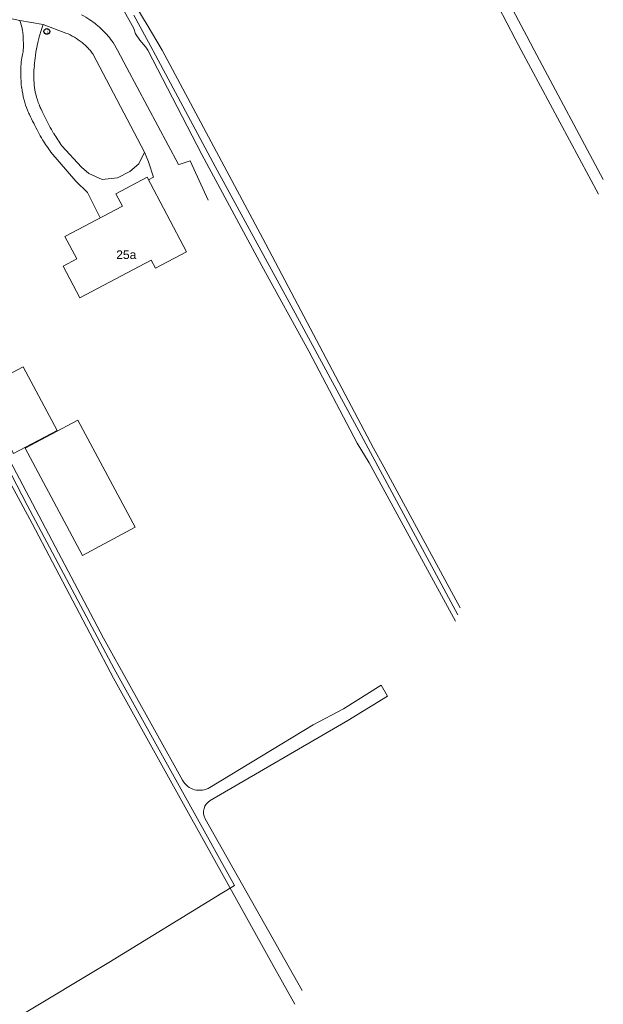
# Model space of a CAD drawing. Header units: metres. Extents: x 117922 to 130630, y 447724 to 454087.
# Tile 8 of 61: x 124212 to 124334, y 449801 to 450006. Entities that reach past the tile are written whole.
import ezdxf

# ---------------------------------------------------------------- set-up
doc = ezdxf.new("R2010")
doc.units = ezdxf.units.M
doc.layers.get('0').update_dxf_attribs({"color": 8})
for name, color, linetype, lineweight in [('B01', 8, 'Continuous', 0), ('B02', 8, 'Continuous', 0), ('B03', 8, 'Continuous', 0), ('G01', 8, 'Continuous', 0), ('V00', 8, 'Continuous', 0), ('W00', 8, 'Continuous', 0), ('Z02', 7, 'Continuous', 0)]:
    doc.layers.add(name, color=color, linetype=linetype, lineweight=lineweight)
doc.layers.add('TOPOT28', color=8, linetype='Continuous')
doc.styles.add('ISO', font='ISO')
doc.styles.add('Z02', font='arial.ttf', dxfattribs={"height": 1.8})

# ---------------------------------------------------------------- blocks, each defined once
blk = doc.blocks.new('inspectieput')
at = {"color": 0}
blk.add_circle((0, 0), 0.6, dxfattribs=at)
at = {"color": 0, "linetype": 'Continuous', "style": 'ISO'}
blk.add_attdef('I', (0, -0.39), '', height=0.8, dxfattribs=at)

msp = doc.modelspace()

# ---------------------------------------------------------------- linework, layer by layer
at = {"layer": 'B01', "flags": 128}
msp.add_lwpolyline([(124246.82, 449957.94), (124240.3, 449954.49), (124239.41, 449956.18), (124224.56, 449948.31), (124221.04, 449954.94), (124223.88, 449956.44), (124221.41, 449961.1), (124233.43, 449967.47), (124232.07, 449970.03), (124238.58, 449973.49), (124246.82, 449957.94)], dxfattribs=at)
at = {"layer": 'B02', "flags": 128}
msp.add_lwpolyline([(124219.76, 449920.64), (124212.72, 449933.96), (124203.6, 449929.14), (124210.7, 449915.81), (124219.76, 449920.64)], dxfattribs=at)
at = {"layer": 'B03', "flags": 128}
msp.add_lwpolyline([(124236.09, 449900.44), (124225.11, 449894.56), (124213.14, 449916.93), (124224.12, 449922.81), (124236.09, 449900.44)], dxfattribs=at)
at = {"layer": 'G01', "flags": 128}
for points in [[(124235.78, 450007.32), (124239.8, 450000)], [(124239.8, 450000), (124239.86, 449999.9), (124252.77, 449975.75), (124269.51, 449945.16)], [(124269.51, 449945.16), (124283.26, 449919.68), (124303.46, 449882.16)], [(124211.93, 449798.37), (124230.58, 449809.61), (124254.16, 449824.08), (124256.86, 449825.68), (124247.36, 449842.73), (124231.67, 449870.92), (124213.56, 449905.03), (124197.01, 449936.86)]]:
    msp.add_lwpolyline(points, dxfattribs=at)
at = {"layer": 'V00', "flags": 128}
for points in [[(124206.69, 450007.3), (124212, 450006.25)], [(124212, 450006.25), (124216.89, 450005.36)], [(124216.89, 450005.36), (124221.63, 450003.59)], [(124232.36, 450000), (124231.47, 450001.64)], [(124234.35, 449996.36), (124232.36, 450000)], [(124227.27, 449999.24), (124238.01, 449978.77)], [(124245.14, 449976.13), (124234.35, 449996.36)], [(124224.9, 449975.59), (124220.79, 449980.05)], [(124218.48, 449978.73), (124223.71, 449972.65)], [(124238.01, 449978.77), (124236.87, 449976.27), (124234.98, 449974.67)], [(124238.85, 449976.71), (124238.01, 449978.77)], [(124226.4, 449974.31), (124224.9, 449975.59)], [(124239.88, 449973.5), (124238.85, 449976.71)], [(124245.5, 449976.24), (124245.14, 449976.13)], [(124247.57, 449976.9), (124245.5, 449976.24)], [(124251.31, 449968.7), (124247.57, 449976.9)], [(124232.36, 449973.41), (124229.21, 449973), (124226.4, 449974.31)], [(124234.98, 449974.67), (124232.36, 449973.41)], [(124238.87, 449972.95), (124239.88, 449973.5)], [(124223.71, 449972.65), (124226.11, 449970.32)], [(124226.11, 449970.32), (124228.8, 449965.01)]]:
    msp.add_lwpolyline(points, dxfattribs=at)
at = {"layer": 'V00'}
for centre, radius, start, end in [((124193.44, 450000.15), 19.54, 12.4076, 18.1893), ((124215.56, 449990.2), 19.59, 55.7085, 61.5918), ((124215.51, 449990.15), 19.66, 45.7113, 55.6744), ((124205.89, 450002.9), 6.78, 2.531, 12.2976), ((124251.8, 449992.01), 37.38, 159.0707, 161.7992), ((124215.56, 449990.18), 19.61, 35.7545, 45.743), ((124122.62, 449999.52), 90.13, 0.8631, 2.3411), ((124450.72, 449948.21), 240.93, 166.9112, 167.4865), ((124225.92, 450000.51), 10.13, 161.7376, 167.0577), ((124216.86, 449991.57), 12.93, 59.7219, 68.3821), ((124216.83, 449991.52), 12.99, 51.079, 59.7014), ((124202.82, 450000.88), 9.92, 347.8219, 354.8992), ((124206.74, 450000.58), 5.99, 354.436, 355.9136), ((124204.02, 450000.77), 8.72, 355.9576, 0.7196), ((124233.42, 449996.66), 18.3, 169.8153, 173.0006), ((124218.21, 449999.44), 2.84, 168.5805, 170.7129), ((124229.52, 449997.37), 14.35, 167.7366, 169.4317), ((124216.74, 449991.47), 13.09, 43.6785, 50.9262), ((124217.08, 449991.8), 12.61, 40.5383, 43.636), ((124216.92, 449991.64), 12.84, 36.2827, 40.6329), ((124226.19, 449995.85), 13.99, 167.863, 174.5323), ((124286.55, 449989.94), 71.86, 172.8437, 174.5003), ((124231.2, 449995.37), 19.02, 174.5417, 181.344), ((124237.72, 449994.6), 22.8, 174.4118, 179.6748), ((124238.92, 449995.56), 26.75, 181.351, 187.1406), ((124236.5, 449994.65), 21.58, 179.7715, 185.1808), ((124234.1, 449994.92), 21.88, 187.0649, 194.0125), ((124226.47, 449993.72), 11.52, 185.0628, 194.5815), ((124227.61, 449993.3), 15.19, 193.9907, 202.3734), ((124232.49, 449995.23), 17.72, 194.4237, 202.0786), ((124226.58, 449992.81), 14.05, 202.1528, 206.3981), ((124229.61, 449993.98), 14.59, 201.7974, 205.8084), ((124406.41, 450079.13), 210.81, 205.7213, 206.7366), ((124407.61, 450082.3), 215.99, 206.3107, 207.3792), ((124235.96, 449993.26), 19.96, 206.7261, 212.1546), ((124235.48, 449993.12), 22.14, 207.2958, 212.1864), ((124268.86, 450014.13), 61.57, 212.18, 215.0883), ((124264.09, 450010.99), 53.21, 212.1987, 215.5492)]:
    msp.add_arc(centre, radius, start, end, dxfattribs=at)
at = {"layer": 'W00', "flags": 128}
for points in [[(124319.44, 450000), (124317.86, 450002.97), (124306.71, 450024.08), (124297.16, 450040.13), (124295.72, 450040.33), (124294.94, 450039.52), (124296.19, 450036.68), (124305.24, 450021.41), (124310.2, 450012.5), (124315.43, 450002.37), (124316.67, 450000)], [(124241.74, 450000), (124238.62, 450005.34), (124234.1, 450012.86), (124223.32, 450031.47), (124222.26, 450030.28), (124222.93, 450027.73), (124235.84, 450004.57), (124236.18, 450003.42), (124237.09, 450002.12), (124238.33, 450000.67), (124238.71, 450000)], [(124238.71, 450000), (124250, 449978.25), (124262.53, 449955), (124272.36, 449937.23), (124282.47, 449917.97), (124284.93, 449913.9), (124303.01, 449880.83)], [(124303.94, 449883.61), (124288.01, 449913.06), (124285.84, 449916.95), (124262.73, 449960.7), (124241.74, 450000), (124241.74, 450000)], [(124316.67, 450000), (124332.83, 449969.97)], [(124333.86, 449973.06), (124319.44, 450000), (124319.44, 450000)], [(124245.99, 449847.63), (124229.5, 449877.29), (124208.59, 449916.86), (124195.65, 449941.43), (124191.77, 449947.92), (124185.07, 449958.28), (124184.66, 449958.75), (124184.62, 449959.16), (124184.89, 449959.82), (124186.29, 449962.31), (124189.49, 449967.41), (124196.53, 449977.99), (124197.93, 449980.21), (124203.98, 449990.26)], [(124184.52, 449955.71), (124185.69, 449954.43), (124189.34, 449949.01), (124191.54, 449944.66), (124194.5, 449939.66), (124196.1, 449936.87), (124196.11, 449933.58), (124197.64, 449930.75), (124199.27, 449930.16), (124199.89, 449929.34), (124200.19, 449928.68), (124200.38, 449927.95), (124200.7, 449926.73), (124214.55, 449901.23), (124231.56, 449868.93), (124265.23, 449808.34), (124269.41, 449800.91)], [(124251.66, 449846.12), (124273.29, 449859.21), (124279.61, 449862.55), (124287.46, 449867.49), (124288.76, 449865.2), (124280.52, 449860.1), (124251.76, 449843.4)], [(124250.73, 449839.6), (124270.96, 449803.76)]]:
    msp.add_lwpolyline(points, dxfattribs=at)
at = {"layer": 'W00'}
for centre, radius, start, end in [((124249.55, 449849.61), 4.08, 209.089, 301.1714), ((124253.17, 449840.98), 2.8, 120.1867, 209.4155)]:
    msp.add_arc(centre, radius, start, end, dxfattribs=at)

# ---------------------------------------------------------------- block references
at = {"layer": 'TOPOT28'}
ref = msp.add_blockref('inspectieput', (124217.63, 450003.95), dxfattribs=at)
ref.add_attrib('I', 'i', (124217.63, 450003.55), dxfattribs={"color": 0, "height": 0.8, "style": 'ISO'})

# ---------------------------------------------------------------- texts
at = {"layer": 'Z02', "linetype": 'Continuous', "insert": (124232.13, 449956.41), "char_height": 1.8, "attachment_point": 7, "line_spacing_factor": 0.8, "style": 'Z02'}
msp.add_mtext('{\\C256;25a}', dxfattribs=at)

doc.saveas('drawing.dxf')
